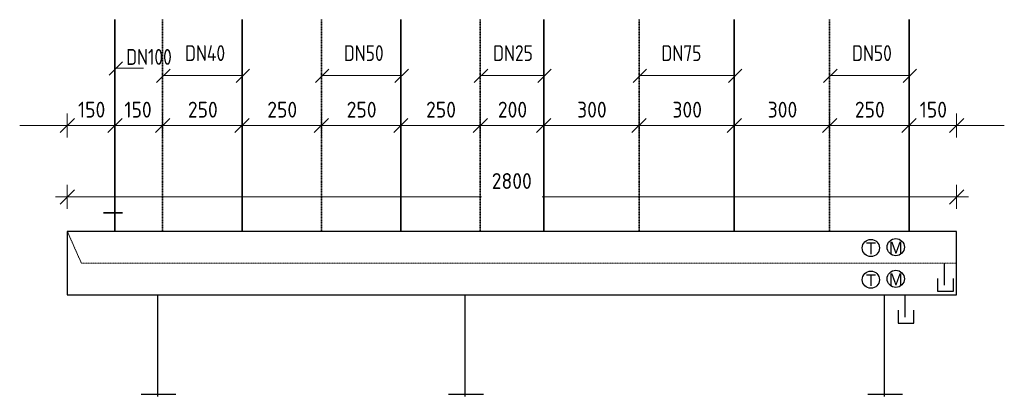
# Model space of a CAD drawing. Header units: millimetres. Extents: x -98431657 to -98227415, y -465497820 to -465456067.
# Tile 2 of 62: x -98428667 to -98425567, y -465494389 to -465493202. Entities that reach past the tile are written whole.
import ezdxf

# ---------------------------------------------------------------- set-up
doc = ezdxf.new("R2010")
doc.units = ezdxf.units.MM
doc.header["$PDMODE"] = 65
doc.linetypes.add('Carkovana', pattern=[0.21, 0.15, -0.06])
for name, color, linetype, lineweight in [('Kóty obecně', 7, 'Continuous', 25), ('Pasivní chlazení', 7, 'Continuous', 25), ('Standard', 7, 'Continuous', 25), ('Topení', 6, 'Continuous', 25)]:
    doc.layers.add(name, color=color, linetype=linetype, lineweight=lineweight)
doc.styles.add('ARIAL', font='arial.ttf')
doc.styles.add('ISOCP', font='isocp___.ttf')
doc.styles.add('ISOCPEUR', font='isocpeur.ttf')
doc.dimstyles.new('DIMSTYLE_2', dxfattribs={"dimtxt": 50, "dimasz": 75, "dimexe": 0, "dimexo": 0.001, "dimgap": 25, "dimtad": 2, "dimdec": 0, "dimrnd": 1, "dimzin": 12, "dimdsep": 46, "dimtxsty": 'ISOCP', "dimblk1": 'ALL_ML_STRICH', "dimblk2": 'ALL_ML_STRICH', "dimsah": 1, "dimcen": 0, "dimse1": 1, "dimse2": 1, "dimadec": 0, "dimazin": 0, "dimtfac": 1, "dimtdec": 0, "dimtix": 1, "dimtmove": 2, "dimatfit": 3, "dimfxl": 0, "dimtzin": 0, "dimlwd": 0, "dimlwe": 18, "dimarcsym": 0})
doc.dimstyles.new('DIMSTYLE_3', dxfattribs={"dimtxt": 50, "dimasz": 75, "dimexe": 0, "dimexo": 0.001, "dimgap": 25, "dimtad": 2, "dimdec": 0, "dimrnd": 1, "dimzin": 12, "dimdsep": 46, "dimtxsty": 'ISOCP', "dimblk1": 'ALL_ML_STRICH', "dimblk2": 'ALL_ML_STRICH', "dimsah": 1, "dimcen": 0, "dimse1": 1, "dimse2": 1, "dimadec": 0, "dimazin": 0, "dimtfac": 1, "dimtdec": 0, "dimtix": 1, "dimtmove": 2, "dimatfit": 3, "dimfxl": 0, "dimtzin": 0, "dimlwd": 0, "dimlwe": 18, "dimarcsym": 0})

# ---------------------------------------------------------------- blocks, each defined once
blk = doc.blocks.new('ALL_ML_STRICH')
at = {"color": 0, "linetype": 'ByBlock', "lineweight": -2}
for p, q in [((0, -0.5), (0, 0.5)), ((-1, 0), (0.5, 0)), ((-0.3, -0.3), (0.3, 0.3))]:
    blk.add_line(p, q, dxfattribs=at)
blk = doc.blocks.new('*D184')
at = {"layer": 'DEFPOINTS', "color": 0, "linetype": 'Continuous', "transparency": 16777216}
for p in [(-98428366.8, -465493535.3), (-98428516.8, -465493869.1), (-98428366.8, -465493869.1)]:
    blk.add_point(p, dxfattribs=at)
at = {"layer": 'Standard', "color": 0, "linetype": 'Continuous', "lineweight": 0, "transparency": 16777216}
for p, q in [((-98428591.8, -465493535.3), (-98428666.8, -465493535.3)), ((-98428516.8, -465493535.3), (-98428366.8, -465493535.3)), ((-98428291.8, -465493535.3), (-98428216.8, -465493535.3))]:
    blk.add_line(p, q, dxfattribs=at)
at = {"layer": 'Standard', "color": 0, "linetype": 'Continuous', "lineweight": 0, "transparency": 16777216, "xscale": 75, "yscale": 75, "zscale": 75}
blk.add_blockref('ALL_ML_STRICH', (-98428516.8, -465493535.3), dxfattribs=at)
at = {"layer": 'Standard', "color": 0, "linetype": 'Continuous', "lineweight": 0, "transparency": 16777216, "xscale": 75, "yscale": 75, "zscale": 75, "rotation": 180}
blk.add_blockref('ALL_ML_STRICH', (-98428366.8, -465493535.3), dxfattribs=at)
at = {"layer": 'Standard', "color": 0, "linetype": 'Continuous', "lineweight": 18, "transparency": 16777216, "insert": (-98428440.2, -465493485.3), "char_height": 50, "width": 152.143, "attachment_point": 5, "style": 'ISOCP'}
blk.add_mtext('150', dxfattribs=at)
blk = doc.blocks.new('*D185')
at = {"layer": 'DEFPOINTS', "color": 0, "linetype": 'Continuous', "transparency": 16777216}
for p in [(-98428216.8, -465493535.3), (-98428216.8, -465493535.3), (-98428366.8, -465493869.1)]:
    blk.add_point(p, dxfattribs=at)
at = {"layer": 'Standard', "color": 0, "linetype": 'Continuous', "lineweight": 0, "transparency": 16777216}
for p, q in [((-98428441.8, -465493535.3), (-98428516.8, -465493535.3)), ((-98428366.8, -465493535.3), (-98428216.8, -465493535.3)), ((-98428141.8, -465493535.3), (-98428066.8, -465493535.3))]:
    blk.add_line(p, q, dxfattribs=at)
at = {"layer": 'Standard', "color": 0, "linetype": 'Continuous', "lineweight": 0, "transparency": 16777216, "xscale": 75, "yscale": 75, "zscale": 75}
blk.add_blockref('ALL_ML_STRICH', (-98428366.8, -465493535.3), dxfattribs=at)
at = {"layer": 'Standard', "color": 0, "linetype": 'Continuous', "lineweight": 0, "transparency": 16777216, "xscale": 75, "yscale": 75, "zscale": 75, "rotation": 180}
blk.add_blockref('ALL_ML_STRICH', (-98428216.8, -465493535.3), dxfattribs=at)
at = {"layer": 'Standard', "color": 0, "linetype": 'Continuous', "lineweight": 18, "transparency": 16777216, "insert": (-98428294.1, -465493485.3), "char_height": 50, "width": 152.143, "attachment_point": 5, "style": 'ISOCP'}
blk.add_mtext('150', dxfattribs=at)
blk = doc.blocks.new('*D186')
at = {"layer": 'DEFPOINTS', "color": 0, "linetype": 'Continuous', "transparency": 16777216}
for p in [(-98428216.8, -465493535.3), (-98427966.8, -465493535.3), (-98427966.8, -465493535.3)]:
    blk.add_point(p, dxfattribs=at)
at = {"layer": 'Standard', "color": 0, "linetype": 'Continuous', "lineweight": 0, "transparency": 16777216}
for p, q in [((-98428291.8, -465493535.3), (-98428366.8, -465493535.3)), ((-98428216.8, -465493535.3), (-98427966.8, -465493535.3)), ((-98427891.8, -465493535.3), (-98427816.8, -465493535.3))]:
    blk.add_line(p, q, dxfattribs=at)
at = {"layer": 'Standard', "color": 0, "linetype": 'Continuous', "lineweight": 0, "transparency": 16777216, "xscale": 75, "yscale": 75, "zscale": 75}
blk.add_blockref('ALL_ML_STRICH', (-98428216.8, -465493535.3), dxfattribs=at)
at = {"layer": 'Standard', "color": 0, "linetype": 'Continuous', "lineweight": 0, "transparency": 16777216, "xscale": 75, "yscale": 75, "zscale": 75, "rotation": 180}
blk.add_blockref('ALL_ML_STRICH', (-98427966.8, -465493535.3), dxfattribs=at)
at = {"layer": 'Standard', "color": 0, "linetype": 'Continuous', "lineweight": 18, "transparency": 16777216, "insert": (-98428090.2, -465493485.3), "char_height": 50, "width": 152.143, "attachment_point": 5, "style": 'ISOCP'}
blk.add_mtext('250', dxfattribs=at)
blk = doc.blocks.new('*D187')
at = {"layer": 'DEFPOINTS', "color": 0, "linetype": 'Continuous', "transparency": 16777216}
for p in [(-98427966.8, -465493535.3), (-98427716.8, -465493535.3), (-98427716.8, -465493580.3)]:
    blk.add_point(p, dxfattribs=at)
at = {"layer": 'Standard', "color": 0, "linetype": 'Continuous', "lineweight": 0, "transparency": 16777216}
for p, q in [((-98428041.8, -465493535.3), (-98428116.8, -465493535.3)), ((-98427966.8, -465493535.3), (-98427716.8, -465493535.3)), ((-98427641.8, -465493535.3), (-98427566.8, -465493535.3))]:
    blk.add_line(p, q, dxfattribs=at)
at = {"layer": 'Standard', "color": 0, "linetype": 'Continuous', "lineweight": 0, "transparency": 16777216, "xscale": 75, "yscale": 75, "zscale": 75}
blk.add_blockref('ALL_ML_STRICH', (-98427966.8, -465493535.3), dxfattribs=at)
at = {"layer": 'Standard', "color": 0, "linetype": 'Continuous', "lineweight": 0, "transparency": 16777216, "xscale": 75, "yscale": 75, "zscale": 75, "rotation": 180}
blk.add_blockref('ALL_ML_STRICH', (-98427716.8, -465493535.3), dxfattribs=at)
at = {"layer": 'Standard', "color": 0, "linetype": 'Continuous', "lineweight": 18, "transparency": 16777216, "insert": (-98427840.2, -465493485.3), "char_height": 50, "width": 152.143, "attachment_point": 5, "style": 'ISOCP'}
blk.add_mtext('250', dxfattribs=at)
blk = doc.blocks.new('*D188')
at = {"layer": 'DEFPOINTS', "color": 0, "linetype": 'Continuous', "transparency": 16777216}
for p in [(-98427466.8, -465493535.3), (-98427716.8, -465493580.3), (-98427466.8, -465493869.1)]:
    blk.add_point(p, dxfattribs=at)
at = {"layer": 'Standard', "color": 0, "linetype": 'Continuous', "lineweight": 0, "transparency": 16777216}
for p, q in [((-98427791.8, -465493535.3), (-98427866.8, -465493535.3)), ((-98427716.8, -465493535.3), (-98427466.8, -465493535.3)), ((-98427391.8, -465493535.3), (-98427316.8, -465493535.3))]:
    blk.add_line(p, q, dxfattribs=at)
at = {"layer": 'Standard', "color": 0, "linetype": 'Continuous', "lineweight": 0, "transparency": 16777216, "xscale": 75, "yscale": 75, "zscale": 75}
blk.add_blockref('ALL_ML_STRICH', (-98427716.8, -465493535.3), dxfattribs=at)
at = {"layer": 'Standard', "color": 0, "linetype": 'Continuous', "lineweight": 0, "transparency": 16777216, "xscale": 75, "yscale": 75, "zscale": 75, "rotation": 180}
blk.add_blockref('ALL_ML_STRICH', (-98427466.8, -465493535.3), dxfattribs=at)
at = {"layer": 'Standard', "color": 0, "linetype": 'Continuous', "lineweight": 18, "transparency": 16777216, "insert": (-98427590.2, -465493485.3), "char_height": 50, "width": 152.143, "attachment_point": 5, "style": 'ISOCP'}
blk.add_mtext('250', dxfattribs=at)
blk = doc.blocks.new('*D189')
at = {"layer": 'DEFPOINTS', "color": 0, "linetype": 'Continuous', "transparency": 16777216}
for p in [(-98427216.8, -465493535.3), (-98427466.8, -465493869.1), (-98427216.8, -465493869.1)]:
    blk.add_point(p, dxfattribs=at)
at = {"layer": 'Standard', "color": 0, "linetype": 'Continuous', "lineweight": 0, "transparency": 16777216}
for p, q in [((-98427541.8, -465493535.3), (-98427616.8, -465493535.3)), ((-98427466.8, -465493535.3), (-98427216.8, -465493535.3)), ((-98427141.8, -465493535.3), (-98427066.8, -465493535.3))]:
    blk.add_line(p, q, dxfattribs=at)
at = {"layer": 'Standard', "color": 0, "linetype": 'Continuous', "lineweight": 0, "transparency": 16777216, "xscale": 75, "yscale": 75, "zscale": 75}
blk.add_blockref('ALL_ML_STRICH', (-98427466.8, -465493535.3), dxfattribs=at)
at = {"layer": 'Standard', "color": 0, "linetype": 'Continuous', "lineweight": 0, "transparency": 16777216, "xscale": 75, "yscale": 75, "zscale": 75, "rotation": 180}
blk.add_blockref('ALL_ML_STRICH', (-98427216.8, -465493535.3), dxfattribs=at)
at = {"layer": 'Standard', "color": 0, "linetype": 'Continuous', "lineweight": 18, "transparency": 16777216, "insert": (-98427340.2, -465493485.3), "char_height": 50, "width": 152.143, "attachment_point": 5, "style": 'ISOCP'}
blk.add_mtext('250', dxfattribs=at)
blk = doc.blocks.new('*D190')
at = {"layer": 'DEFPOINTS', "color": 0, "linetype": 'Continuous', "transparency": 16777216}
for p in [(-98427016.8, -465493535.3), (-98427216.8, -465493869.1), (-98427016.8, -465493869.1)]:
    blk.add_point(p, dxfattribs=at)
at = {"layer": 'Standard', "color": 0, "linetype": 'Continuous', "lineweight": 0, "transparency": 16777216}
for p, q in [((-98427291.8, -465493535.3), (-98427366.8, -465493535.3)), ((-98427216.8, -465493535.3), (-98427016.8, -465493535.3)), ((-98426941.8, -465493535.3), (-98426866.8, -465493535.3))]:
    blk.add_line(p, q, dxfattribs=at)
at = {"layer": 'Standard', "color": 0, "linetype": 'Continuous', "lineweight": 0, "transparency": 16777216, "xscale": 75, "yscale": 75, "zscale": 75}
blk.add_blockref('ALL_ML_STRICH', (-98427216.8, -465493535.3), dxfattribs=at)
at = {"layer": 'Standard', "color": 0, "linetype": 'Continuous', "lineweight": 0, "transparency": 16777216, "xscale": 75, "yscale": 75, "zscale": 75, "rotation": 180}
blk.add_blockref('ALL_ML_STRICH', (-98427016.8, -465493535.3), dxfattribs=at)
at = {"layer": 'Standard', "color": 0, "linetype": 'Continuous', "lineweight": 18, "transparency": 16777216, "insert": (-98427115.2, -465493485.3), "char_height": 50, "width": 152.143, "attachment_point": 5, "style": 'ISOCP'}
blk.add_mtext('200', dxfattribs=at)
blk = doc.blocks.new('*D191')
at = {"layer": 'DEFPOINTS', "color": 0, "linetype": 'Continuous', "transparency": 16777216}
for p in [(-98426716.8, -465493535.3), (-98427016.8, -465493869.1), (-98426716.8, -465493869.1)]:
    blk.add_point(p, dxfattribs=at)
at = {"layer": 'Standard', "color": 0, "linetype": 'Continuous', "lineweight": 0, "transparency": 16777216}
for p, q in [((-98427091.8, -465493535.3), (-98427166.8, -465493535.3)), ((-98427016.8, -465493535.3), (-98426716.8, -465493535.3)), ((-98426641.8, -465493535.3), (-98426566.8, -465493535.3))]:
    blk.add_line(p, q, dxfattribs=at)
at = {"layer": 'Standard', "color": 0, "linetype": 'Continuous', "lineweight": 0, "transparency": 16777216, "xscale": 75, "yscale": 75, "zscale": 75}
blk.add_blockref('ALL_ML_STRICH', (-98427016.8, -465493535.3), dxfattribs=at)
at = {"layer": 'Standard', "color": 0, "linetype": 'Continuous', "lineweight": 0, "transparency": 16777216, "xscale": 75, "yscale": 75, "zscale": 75, "rotation": 180}
blk.add_blockref('ALL_ML_STRICH', (-98426716.8, -465493535.3), dxfattribs=at)
at = {"layer": 'Standard', "color": 0, "linetype": 'Continuous', "lineweight": 18, "transparency": 16777216, "insert": (-98426865.2, -465493485.3), "char_height": 50, "width": 152.143, "attachment_point": 5, "style": 'ISOCP'}
blk.add_mtext('300', dxfattribs=at)
blk = doc.blocks.new('*D192')
at = {"layer": 'DEFPOINTS', "color": 0, "linetype": 'Continuous', "transparency": 16777216}
for p in [(-98426416.8, -465493535.3), (-98426716.8, -465493869.1), (-98426416.8, -465493869.1)]:
    blk.add_point(p, dxfattribs=at)
at = {"layer": 'Standard', "color": 0, "linetype": 'Continuous', "lineweight": 0, "transparency": 16777216}
for p, q in [((-98426791.8, -465493535.3), (-98426866.8, -465493535.3)), ((-98426716.8, -465493535.3), (-98426416.8, -465493535.3)), ((-98426341.8, -465493535.3), (-98426266.8, -465493535.3))]:
    blk.add_line(p, q, dxfattribs=at)
at = {"layer": 'Standard', "color": 0, "linetype": 'Continuous', "lineweight": 0, "transparency": 16777216, "xscale": 75, "yscale": 75, "zscale": 75}
blk.add_blockref('ALL_ML_STRICH', (-98426716.8, -465493535.3), dxfattribs=at)
at = {"layer": 'Standard', "color": 0, "linetype": 'Continuous', "lineweight": 0, "transparency": 16777216, "xscale": 75, "yscale": 75, "zscale": 75, "rotation": 180}
blk.add_blockref('ALL_ML_STRICH', (-98426416.8, -465493535.3), dxfattribs=at)
at = {"layer": 'Standard', "color": 0, "linetype": 'Continuous', "lineweight": 18, "transparency": 16777216, "insert": (-98426565.2, -465493485.3), "char_height": 50, "width": 152.143, "attachment_point": 5, "style": 'ISOCP'}
blk.add_mtext('300', dxfattribs=at)
blk = doc.blocks.new('*D193')
at = {"layer": 'DEFPOINTS', "color": 0, "linetype": 'Continuous', "transparency": 16777216}
for p in [(-98426116.8, -465493535.3), (-98426416.8, -465493869.1), (-98426116.8, -465493869.1)]:
    blk.add_point(p, dxfattribs=at)
at = {"layer": 'Standard', "color": 0, "linetype": 'Continuous', "lineweight": 0, "transparency": 16777216}
for p, q in [((-98426491.8, -465493535.3), (-98426566.8, -465493535.3)), ((-98426416.8, -465493535.3), (-98426116.8, -465493535.3)), ((-98426041.8, -465493535.3), (-98425966.8, -465493535.3))]:
    blk.add_line(p, q, dxfattribs=at)
at = {"layer": 'Standard', "color": 0, "linetype": 'Continuous', "lineweight": 0, "transparency": 16777216, "xscale": 75, "yscale": 75, "zscale": 75}
blk.add_blockref('ALL_ML_STRICH', (-98426416.8, -465493535.3), dxfattribs=at)
at = {"layer": 'Standard', "color": 0, "linetype": 'Continuous', "lineweight": 0, "transparency": 16777216, "xscale": 75, "yscale": 75, "zscale": 75, "rotation": 180}
blk.add_blockref('ALL_ML_STRICH', (-98426116.8, -465493535.3), dxfattribs=at)
at = {"layer": 'Standard', "color": 0, "linetype": 'Continuous', "lineweight": 18, "transparency": 16777216, "insert": (-98426265.2, -465493485.3), "char_height": 50, "width": 152.143, "attachment_point": 5, "style": 'ISOCP'}
blk.add_mtext('300', dxfattribs=at)
blk = doc.blocks.new('*D194')
at = {"layer": 'DEFPOINTS', "color": 0, "linetype": 'Continuous', "transparency": 16777216}
for p in [(-98425866.8, -465493535.3), (-98426116.8, -465493869.1), (-98425866.8, -465493869.1)]:
    blk.add_point(p, dxfattribs=at)
at = {"layer": 'Standard', "color": 0, "linetype": 'Continuous', "lineweight": 0, "transparency": 16777216}
for p, q in [((-98426191.8, -465493535.3), (-98426266.8, -465493535.3)), ((-98426116.8, -465493535.3), (-98425866.8, -465493535.3)), ((-98425791.8, -465493535.3), (-98425716.8, -465493535.3))]:
    blk.add_line(p, q, dxfattribs=at)
at = {"layer": 'Standard', "color": 0, "linetype": 'Continuous', "lineweight": 0, "transparency": 16777216, "xscale": 75, "yscale": 75, "zscale": 75}
blk.add_blockref('ALL_ML_STRICH', (-98426116.8, -465493535.3), dxfattribs=at)
at = {"layer": 'Standard', "color": 0, "linetype": 'Continuous', "lineweight": 0, "transparency": 16777216, "xscale": 75, "yscale": 75, "zscale": 75, "rotation": 180}
blk.add_blockref('ALL_ML_STRICH', (-98425866.8, -465493535.3), dxfattribs=at)
at = {"layer": 'Standard', "color": 0, "linetype": 'Continuous', "lineweight": 18, "transparency": 16777216, "insert": (-98425990.2, -465493485.3), "char_height": 50, "width": 152.143, "attachment_point": 5, "style": 'ISOCP'}
blk.add_mtext('250', dxfattribs=at)
blk = doc.blocks.new('*D195')
at = {"layer": 'DEFPOINTS', "color": 0, "linetype": 'Continuous', "transparency": 16777216}
for p in [(-98425716.8, -465493535.3), (-98425866.8, -465493869.1), (-98425716.8, -465493869.1)]:
    blk.add_point(p, dxfattribs=at)
at = {"layer": 'Standard', "color": 0, "linetype": 'Continuous', "lineweight": 0, "transparency": 16777216}
for p, q in [((-98425941.8, -465493535.3), (-98426016.8, -465493535.3)), ((-98425866.8, -465493535.3), (-98425716.8, -465493535.3)), ((-98425641.8, -465493535.3), (-98425566.8, -465493535.3))]:
    blk.add_line(p, q, dxfattribs=at)
at = {"layer": 'Standard', "color": 0, "linetype": 'Continuous', "lineweight": 0, "transparency": 16777216, "xscale": 75, "yscale": 75, "zscale": 75}
blk.add_blockref('ALL_ML_STRICH', (-98425866.8, -465493535.3), dxfattribs=at)
at = {"layer": 'Standard', "color": 0, "linetype": 'Continuous', "lineweight": 0, "transparency": 16777216, "xscale": 75, "yscale": 75, "zscale": 75, "rotation": 180}
blk.add_blockref('ALL_ML_STRICH', (-98425716.8, -465493535.3), dxfattribs=at)
at = {"layer": 'Standard', "color": 0, "linetype": 'Continuous', "lineweight": 18, "transparency": 16777216, "insert": (-98425790.2, -465493485.3), "char_height": 50, "width": 152.143, "attachment_point": 5, "style": 'ISOCP'}
blk.add_mtext('150', dxfattribs=at)
blk = doc.blocks.new('*D196')
at = {"layer": 'DEFPOINTS', "color": 0, "linetype": 'Continuous', "transparency": 16777216}
for p in [(-98425716.8, -465493760.3), (-98428516.8, -465493869.1), (-98425716.8, -465493869.1)]:
    blk.add_point(p, dxfattribs=at)
at = {"layer": 'Standard', "color": 0, "linetype": 'Continuous', "lineweight": 0, "transparency": 16777216}
for p, q in [((-98428441.8, -465493760.3), (-98427212.7, -465493760.3)), ((-98425791.8, -465493760.3), (-98427022.2, -465493760.3))]:
    blk.add_line(p, q, dxfattribs=at)
at = {"layer": 'Standard', "color": 0, "linetype": 'Continuous', "lineweight": 0, "transparency": 16777216, "xscale": 75, "yscale": 75, "zscale": 75, "rotation": 180}
blk.add_blockref('ALL_ML_STRICH', (-98428516.8, -465493760.3), dxfattribs=at)
at = {"layer": 'Standard', "color": 0, "linetype": 'Continuous', "lineweight": 0, "transparency": 16777216, "xscale": 75, "yscale": 75, "zscale": 75}
blk.add_blockref('ALL_ML_STRICH', (-98425716.8, -465493760.3), dxfattribs=at)
at = {"layer": 'Standard', "color": 0, "linetype": 'Continuous', "lineweight": 18, "transparency": 16777216, "insert": (-98427117.4, -465493710.3), "char_height": 50, "width": 202.857, "attachment_point": 5, "style": 'ISOCP'}
blk.add_mtext('2800', dxfattribs=at)

msp = doc.modelspace()

# ---------------------------------------------------------------- linework, layer by layer
at = {"layer": 'Pasivní chlazení'}
for centre in [(-98425908.5, -465493918.7), (-98425986.9, -465493921.4), (-98425986.9, -465494021.4), (-98425908.5, -465494018.7)]:
    msp.add_circle(centre, 27.1, dxfattribs=at)
at = {"layer": 'Standard', "color": 1, "linetype": 'Continuous', "lineweight": 35}
for p, q in [((-98428366.8, -465493869.1), (-98428366.8, -465493201.5)), ((-98427966.8, -465493869.1), (-98427966.8, -465493201.5)), ((-98427466.8, -465493869.1), (-98427466.8, -465493201.5)), ((-98427016.8, -465493869.1), (-98427016.8, -465493201.5)), ((-98426416.8, -465493869.1), (-98426416.8, -465493201.5)), ((-98425866.8, -465493869.1), (-98425866.8, -465493201.5)), ((-98428403.4, -465493810.6), (-98428343.4, -465493810.6))]:
    msp.add_line(p, q, dxfattribs=at)
at = {"layer": 'Standard', "color": 5, "linetype": 'Carkovana', "lineweight": 35}
for p, q in [((-98428216.8, -465493869.1), (-98428216.8, -465493201.5)), ((-98427716.8, -465493869.1), (-98427716.8, -465493201.5)), ((-98427216.8, -465493869.1), (-98427216.8, -465493201.5)), ((-98426716.8, -465493869.1), (-98426716.8, -465493201.5)), ((-98426116.8, -465493869.1), (-98426116.8, -465493201.5))]:
    msp.add_line(p, q, dxfattribs=at)
at = {"layer": 'Standard', "color": 0, "linetype": 'Continuous', "lineweight": 13}
for p, q in [((-98428516.8, -465493869.1), (-98428516.8, -465494069.1)), ((-98425716.8, -465493869.1), (-98428516.8, -465493869.1)), ((-98425716.8, -465493869.1), (-98425716.8, -465494069.1)), ((-98428516.8, -465494069.1), (-98425716.8, -465494069.1))]:
    msp.add_line(p, q, dxfattribs=at)
at = {"layer": 'Standard', "color": 0, "linetype": 'Continuous', "lineweight": 25}
msp.add_lwpolyline([(-98425716.8, -465493869.1), (-98428516.8, -465493869.1), (-98428516.8, -465494069.1), (-98425716.8, -465494069.1), (-98425716.8, -465493869.1)], close=True, dxfattribs=at)
at = {"layer": 'Topení', "color": 0, "linetype": 'Continuous', "lineweight": 13}
for p, q in [((-98428343, -465493334.3), (-98428385.5, -465493376.8)), ((-98428366.8, -465493354.6), (-98428276.8, -465493354.6)), ((-98428193, -465493357.6), (-98428235.5, -465493400.1)), ((-98427943, -465493357.6), (-98427985.5, -465493400.1)), ((-98427693, -465493357.6), (-98427735.5, -465493400.1)), ((-98427443, -465493357.6), (-98427485.5, -465493400.1)), ((-98427193, -465493357.6), (-98427235.5, -465493400.1)), ((-98426993, -465493357.6), (-98427035.5, -465493400.1)), ((-98426693, -465493357.6), (-98426735.5, -465493400.1)), ((-98426393, -465493357.6), (-98426435.5, -465493400.1)), ((-98426093, -465493357.6), (-98426135.5, -465493400.1)), ((-98425843, -465493357.6), (-98425885.5, -465493400.1)), ((-98428216.8, -465493377.9), (-98427966.8, -465493377.9)), ((-98427716.8, -465493377.9), (-98427466.8, -465493377.9)), ((-98427216.8, -465493377.9), (-98427016.8, -465493377.9)), ((-98426716.8, -465493377.9), (-98426416.8, -465493377.9)), ((-98426116.8, -465493377.9), (-98425866.8, -465493377.9))]:
    msp.add_line(p, q, dxfattribs=at)
at = {"layer": 'Topení', "color": 0, "linetype": 'Continuous', "lineweight": 25}
for p, q in [((-98425755.6, -465493969.1), (-98425755.6, -465494039.1)), ((-98425776.9, -465494017.9), (-98425776.9, -465494057.9)), ((-98425726.9, -465494057.9), (-98425726.9, -465494017.9)), ((-98428232.9, -465494069.1), (-98428232.9, -465494389.1)), ((-98427265, -465494069.1), (-98427265, -465494389.1)), ((-98425945, -465494069.1), (-98425945, -465494389.1)), ((-98425880.1, -465494069.1), (-98425880.1, -465494139.1)), ((-98425776.9, -465494057.9), (-98425726.9, -465494057.9)), ((-98425901.4, -465494117.9), (-98425901.4, -465494157.9)), ((-98425851.4, -465494157.9), (-98425851.4, -465494117.9)), ((-98425901.4, -465494157.9), (-98425851.4, -465494157.9)), ((-98428284.8, -465494382.4), (-98428174.8, -465494382.4)), ((-98427316.9, -465494382.4), (-98427206.9, -465494382.4)), ((-98425996.9, -465494382.4), (-98425886.9, -465494382.4))]:
    msp.add_line(p, q, dxfattribs=at)
at = {"layer": 'Topení', "color": 0, "linetype": 'Carkovana', "lineweight": 18}
msp.add_lwpolyline([(-98425716.8, -465493969.1), (-98428472.6, -465493969.1), (-98428516.8, -465493869.1)], dxfattribs=at)

# ---------------------------------------------------------------- texts
at = {"color": 5, "linetype": 'Continuous', "lineweight": 35, "char_height": 37.5, "attachment_point": 1, "style": 'ARIAL'}
for s, insert, width in [('{\\fArial|i0|b0;\\H37.500000;\\W1.000000;\\C5;T}\\P', (-98426002.4, -465493904), 50.236), ('{\\fArial|i0|b0;\\H37.500000;\\W1.000000;\\C5;M}\\P', (-98425929.8, -465493901.3), 62.32), ('{\\fArial|i0|b0;\\H37.500000;\\W1.000000;\\C5;T}\\P', (-98426002.4, -465494004), 50.236), ('{\\fArial|i0|b0;\\H37.500000;\\W1.000000;\\C5;M}\\P', (-98425929.8, -465494001.3), 62.32)]:
    msp.add_mtext(s, dxfattribs=dict(at, insert=insert, width=width))
at = {"layer": 'Kóty obecně', "color": 0, "linetype": 'Continuous', "lineweight": 18, "char_height": 50, "attachment_point": 7, "style": 'ISOCPEUR'}
for s, insert, width in [('{\\fISOCPEUR|i0|b0;\\H50.000000;\\W0.800000;\\C7;DN100}\\P', (-98428331.6, -465493344), 157.949), ('{\\fISOCPEUR|i0|b0;\\H50.000000;\\W0.800000;\\C7;DN40}\\P', (-98428146.3, -465493332), 142.788), ('{\\fISOCPEUR|i0|b0;\\H50.000000;\\W0.800000;\\C7;DN50}\\P', (-98427646.3, -465493332), 138.75), ('{\\fISOCPEUR|i0|b0;\\H50.000000;\\W0.800000;\\C7;DN25}\\P', (-98427176.3, -465493332), 138.75), ('{\\fISOCPEUR|i0|b0;\\H50.000000;\\W0.800000;\\C7;DN75}\\P', (-98426646.3, -465493332), 138.75), ('{\\fISOCPEUR|i0|b0;\\H50.000000;\\W0.800000;\\C7;DN50}\\P', (-98426046.3, -465493332), 138.75)]:
    msp.add_mtext(s, dxfattribs=dict(at, insert=insert, width=width))

# ---------------------------------------------------------------- dimensions: what is measured, and where the dimension line sits
at = {"layer": 'Standard', "color": 0, "linetype": 'Continuous', "lineweight": 18}
for base, p1, p2, dimstyle, picture, middle in [((-98428366.8, -465493535.3), (-98428516.8, -465493869.1), (-98428366.8, -465493869.1), 'DIMSTYLE_2', '*D184', (-98428440.2, -465493485.3)), ((-98428216.8, -465493535.3), (-98428366.8, -465493869.1), (-98428216.8, -465493535.3), 'DIMSTYLE_3', '*D185', (-98428294.1, -465493485.3)), ((-98427966.8, -465493535.3), (-98428216.8, -465493535.3), (-98427966.8, -465493535.3), 'DIMSTYLE_3', '*D186', (-98428090.2, -465493485.3)), ((-98427716.8, -465493535.3), (-98427966.8, -465493535.3), (-98427716.8, -465493580.3), 'DIMSTYLE_3', '*D187', (-98427840.2, -465493485.3)), ((-98427466.8, -465493535.3), (-98427716.8, -465493580.3), (-98427466.8, -465493869.1), 'DIMSTYLE_3', '*D188', (-98427590.2, -465493485.3)), ((-98427216.8, -465493535.3), (-98427466.8, -465493869.1), (-98427216.8, -465493869.1), 'DIMSTYLE_3', '*D189', (-98427340.2, -465493485.3)), ((-98427016.8, -465493535.3), (-98427216.8, -465493869.1), (-98427016.8, -465493869.1), 'DIMSTYLE_3', '*D190', (-98427115.2, -465493485.3)), ((-98426716.8, -465493535.3), (-98427016.8, -465493869.1), (-98426716.8, -465493869.1), 'DIMSTYLE_3', '*D191', (-98426865.2, -465493485.3)), ((-98426416.8, -465493535.3), (-98426716.8, -465493869.1), (-98426416.8, -465493869.1), 'DIMSTYLE_3', '*D192', (-98426565.2, -465493485.3)), ((-98426116.8, -465493535.3), (-98426416.8, -465493869.1), (-98426116.8, -465493869.1), 'DIMSTYLE_3', '*D193', (-98426265.2, -465493485.3)), ((-98425866.8, -465493535.3), (-98426116.8, -465493869.1), (-98425866.8, -465493869.1), 'DIMSTYLE_3', '*D194', (-98425990.2, -465493485.3)), ((-98425716.8, -465493535.3), (-98425866.8, -465493869.1), (-98425716.8, -465493869.1), 'DIMSTYLE_3', '*D195', (-98425790.2, -465493485.3)), ((-98425716.8, -465493760.3), (-98428516.8, -465493869.1), (-98425716.8, -465493869.1), 'DIMSTYLE_3', '*D196', (-98427117.4, -465493710.3))]:
    dim = msp.add_linear_dim(base=base, p1=p1, p2=p2, dimstyle=dimstyle, override={"dimpost": '<>', "dimclrd": 0, "dimclre": 0, "dimclrt": 0, "dimlwd": 0, "dimlwe": 18}, dxfattribs=at)
    dim.commit()
    dim.dimension.update_dxf_attribs({"geometry": picture, "text_midpoint": middle, "dimtype": 160})

doc.saveas('drawing.dxf')
